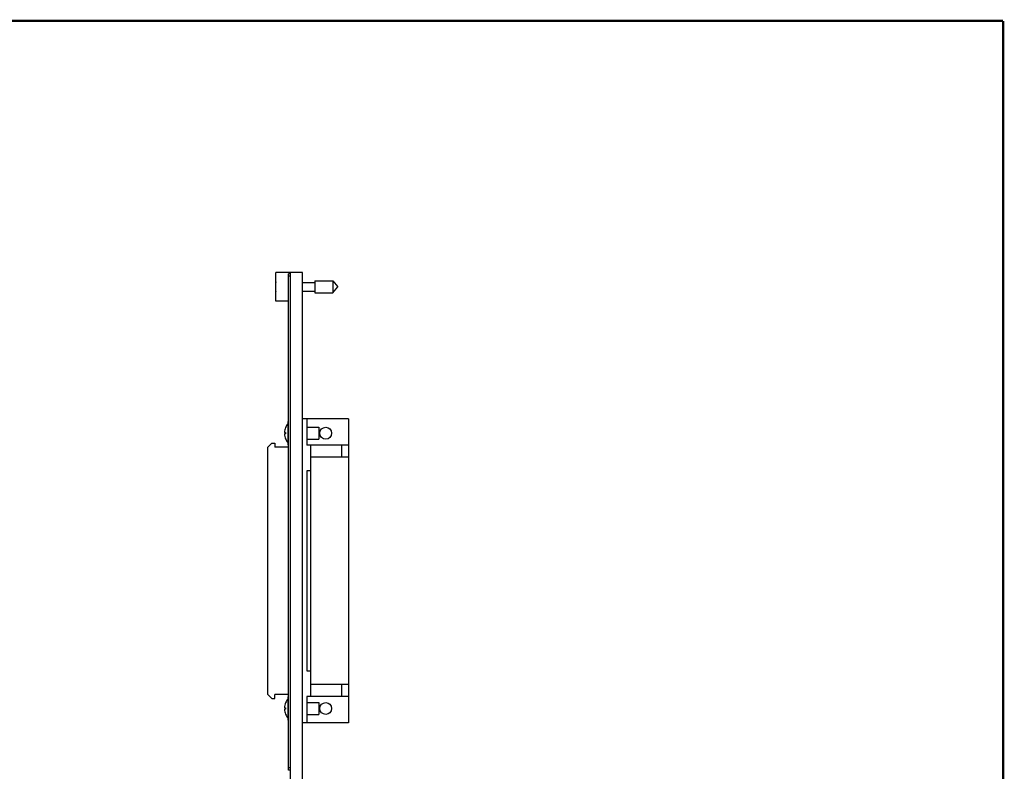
# Model space of a CAD drawing. Header units: inches. Extents: x 0.2 to 16.8, y 0.1 to 10.8.
# Tile 12 of 12: x 8.6 to 16.8, y 4.5 to 10.8. Entities that reach past the tile are written whole.
import ezdxf

# ---------------------------------------------------------------- set-up
doc = ezdxf.new("R2010")
doc.units = ezdxf.units.IN
doc.header["$LTSCALE"] = 0.935
doc.header["$MEASUREMENT"] = 0
doc.layers.get('0').update_dxf_attribs({"linetype": 'CONTINUOUS'})

msp = doc.modelspace()

# ---------------------------------------------------------------- linework, layer by layer
at = {"color": 7, "linetype": 'CONTINUOUS'}
for p, q in [((10.7264, 8.4382), (10.7264, 8.6752)), ((10.8464, 8.6752), (10.7264, 8.6752)), ((10.8314, 4.5547), (10.8314, 8.6647)), ((10.8464, 8.6647), (10.8314, 8.6647)), ((10.8464, 8.6447), (10.8314, 8.6447)), ((10.8464, 4.2317), (10.8464, 8.6752)), ((10.9464, 8.6747), (10.8464, 8.6747)), ((10.9464, 4.2247), (10.9464, 8.6747)), ((10.7264, 8.5705), (10.724, 8.5705)), ((10.9464, 8.5917), (11.0501, 8.5917)), ((11.0501, 8.6059), (11.0501, 8.5075)), ((11.0501, 8.6059), (11.1982, 8.6059)), ((11.1982, 8.6059), (11.1982, 8.5075)), ((11.1982, 8.6059), (11.2395, 8.5567)), ((10.724, 8.5429), (10.7264, 8.5429)), ((10.9464, 8.5217), (11.0501, 8.5217)), ((11.0501, 8.5075), (11.1982, 8.5075)), ((11.1982, 8.5075), (11.2395, 8.5567)), ((10.8314, 8.4382), (10.7264, 8.4382)), ((10.8267, 7.4419), (10.8267, 7.247)), ((10.8267, 7.4419), (10.8314, 7.4419)), ((11.3282, 7.4626), (10.9464, 7.4626)), ((10.9837, 7.4626), (10.9837, 7.2451)), ((11.3282, 7.4626), (11.3282, 4.9468)), ((10.7967, 7.3504), (10.8067, 7.3504)), ((10.8066, 7.3917), (10.8067, 7.3917)), ((10.9837, 7.3937), (11.0826, 7.3937)), ((11.0826, 7.3937), (11.0826, 7.2952)), ((10.6589, 7.2283), (10.6924, 7.2618)), ((10.6924, 7.2618), (10.718, 7.2618)), ((10.718, 7.2618), (10.718, 7.2283)), ((10.8067, 7.3386), (10.7967, 7.3386)), ((10.8067, 7.2972), (10.8066, 7.2972)), ((10.9837, 7.2952), (11.0826, 7.2952)), ((10.6589, 5.1811), (10.6589, 7.2283)), ((10.8314, 7.2283), (10.718, 7.2283)), ((10.8267, 7.247), (10.8314, 7.247)), ((11.3282, 7.2451), (10.9837, 7.2451)), ((11.0152, 5.1643), (11.0152, 7.2451)), ((11.2691, 7.2451), (11.2691, 7.1456)), ((11.3282, 7.1456), (11.0152, 7.1456)), ((10.9837, 7.0315), (10.9837, 5.3779)), ((11.0152, 7.0315), (10.9837, 7.0315)), ((10.9837, 5.3779), (11.0152, 5.3779)), ((11.3282, 5.2638), (11.0152, 5.2638)), ((11.2691, 5.2638), (11.2691, 5.1643)), ((10.6589, 5.1811), (10.6924, 5.1476)), ((10.6924, 5.1476), (10.718, 5.1476)), ((10.8314, 5.1811), (10.718, 5.1811)), ((10.718, 5.1476), (10.718, 5.1811)), ((10.8267, 5.1624), (10.8314, 5.1624)), ((10.8267, 5.1624), (10.8267, 4.9675)), ((11.3282, 5.1643), (10.9837, 5.1643)), ((10.9837, 5.1643), (10.9837, 4.9468)), ((10.7967, 5.0708), (10.8067, 5.0708)), ((10.8067, 5.059), (10.7967, 5.059)), ((10.8066, 5.1122), (10.8067, 5.1122)), ((10.9837, 5.1141), (11.0826, 5.1141)), ((11.0826, 5.1141), (11.0826, 5.0157)), ((10.8067, 5.0177), (10.8066, 5.0177)), ((10.9837, 5.0157), (11.0826, 5.0157)), ((10.8267, 4.9675), (10.8314, 4.9675)), ((11.3282, 4.9468), (10.9464, 4.9468)), ((10.8464, 4.5747), (10.8314, 4.5747)), ((10.8464, 4.5547), (10.8314, 4.5547))]:
    msp.add_line(p, q, dxfattribs=at)
at = {"color": 7, "linetype": 'CONTINUOUS', "const_width": 0.02}
for points in [[(16.75, 10.7586), (0.25, 10.7586)], [(16.75, 0.2586), (16.75, 10.7586)]]:
    msp.add_lwpolyline(points, dxfattribs=at)
at = {"color": 7, "linetype": 'CONTINUOUS'}
for centre in [(11.1394, 7.3445), (11.1394, 5.0649)]:
    msp.add_circle(centre, 0.0492, dxfattribs=at)
for centre, radius, start, end in [((11.0367, 8.5567), 0.313, 172.66613, 177.47603), ((11.0367, 8.5567), 0.313, 182.52397, 187.33387), ((10.9113, 7.3445), 0.1149, 137.40102, 155.71609), ((10.9113, 7.3445), 0.1147, 155.68186, 177.04937), ((10.9113, 7.3445), 0.1047, 176.76695, 183.23305), ((10.9113, 7.3445), 0.1147, 182.95063, 204.31814), ((10.9113, 7.3445), 0.1149, 204.28391, 222.59898), ((10.9113, 5.0649), 0.1149, 137.40102, 155.71609), ((10.9113, 5.0649), 0.1147, 155.68186, 177.04937), ((10.9113, 5.0649), 0.1147, 182.95063, 204.31814), ((10.9113, 5.0649), 0.1047, 176.76695, 183.23305), ((10.9113, 5.0649), 0.1149, 204.28391, 222.59898)]:
    msp.add_arc(centre, radius, start, end, dxfattribs=at)

doc.saveas('drawing.dxf')
